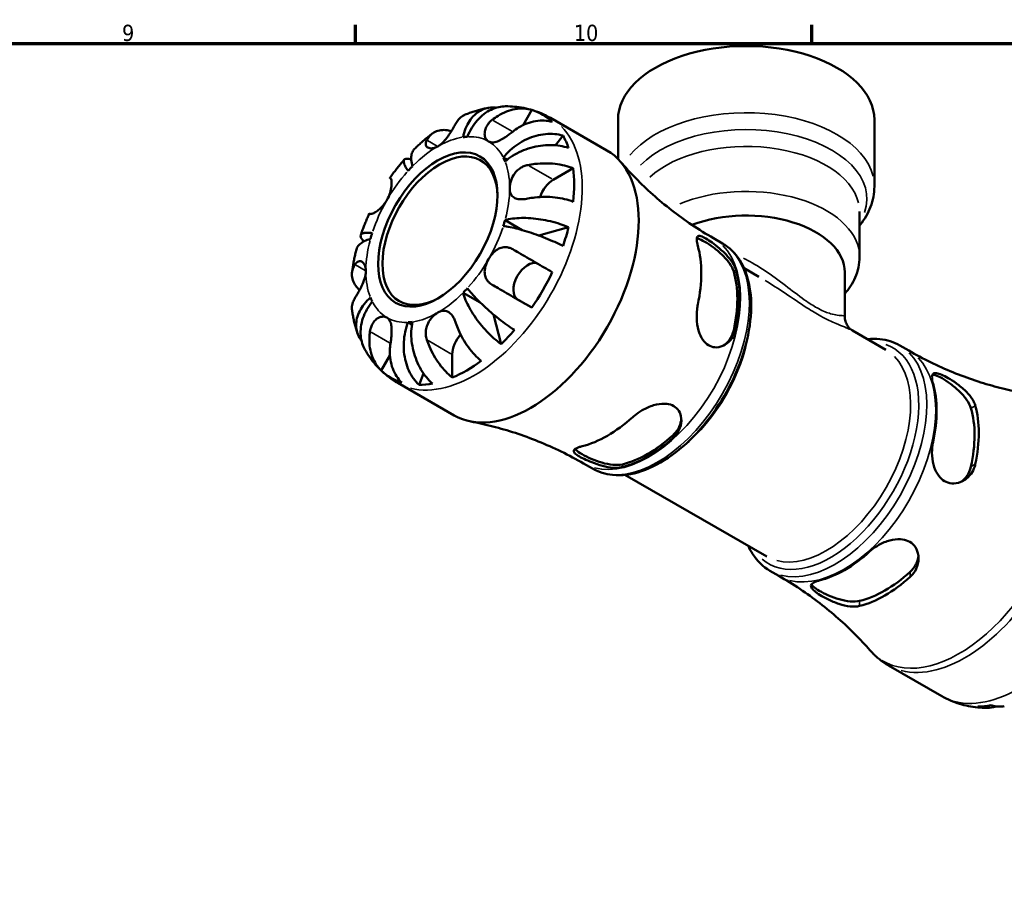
# Model space of a CAD drawing. Header units: millimetres. Extents: x 0 to 905, y 0 to 693.
# Tile 9 of 10: x 579 to 730, y 443 to 578. Entities that reach past the tile are written whole.
import ezdxf

# ---------------------------------------------------------------- set-up
doc = ezdxf.new("R2010")
doc.units = ezdxf.units.MM
for name, color, linetype, lineweight in [('Border (ISO)', 7, 'Continuous', 70), ('Visible (ISO)', 7, 'Continuous', 50), ('Visible Narrow (ISO)', 7, 'Continuous', 35)]:
    doc.layers.add(name, color=color, linetype=linetype, lineweight=lineweight)
doc.styles.add('Note Text (ISO)', font='tahoma.ttf')

# ---------------------------------------------------------------- blocks, each defined once
blk = doc.blocks.new('Borders Default Border')
at = {"layer": 'Border (ISO)'}
for p, q in [((630.75, 574), (630.75, 576.9)), ((700.83, 574), (700.83, 576.9))]:
    blk.add_line(p, q, dxfattribs=at)
at = {"layer": 'Border (ISO)', "flags": 128}
blk.add_lwpolyline([(20, 20), (20, 574), (821, 574), (821, 20), (20, 20)], dxfattribs=at)
at = {"layer": 'Border (ISO)', "color": 232, "true_color": 0xca0064, "char_height": 2.5, "attachment_point": 7, "style": 'Note Text (ISO)'}
for s, insert in [('9', (594.88, 574.35)), ('10', (664.29, 574.35))]:
    blk.add_mtext(s, dxfattribs=dict(at, insert=insert))

msp = doc.modelspace()

# ---------------------------------------------------------------- linework, layer by layer
at = {"layer": 'Visible (ISO)'}
for p, q in [((656.476, 561.467), (657.827, 563.806)), ((660.679, 562.587), (669.366, 557.585)), ((671.07, 562.294), (671.07, 556.266)), ((710.448, 562.294), (710.448, 552.043)), ((661.443, 558.371), (662.624, 559.856)), ((653.45, 556.49), (654.035, 556.153)), ((661.114, 553.084), (664.191, 554.856)), ((708.177, 548.177), (708.177, 541.253)), ((653.721, 546.874), (656.371, 545.347)), ((658.909, 544.512), (663.478, 545.776)), ((685.73, 544.093), (687.102, 543.303)), ((690.429, 539.489), (692.727, 538.166)), ((705.905, 538.855), (705.905, 532.094)), ((647.282, 535.722), (649.881, 534.226)), ((657.827, 533.425), (655.65, 534.688)), ((638.831, 531.168), (639.414, 530.832)), ((653.109, 527.816), (651.935, 532.385)), ((707.086, 529.897), (712.214, 526.944)), ((714.353, 527.61), (715.725, 526.82)), ((634.699, 523.749), (636.037, 526.067)), ((645.611, 522.673), (645.611, 526.231)), ((637.224, 521.858), (645.911, 516.855)), ((640.505, 521.545), (641.197, 523.3)), ((665.793, 509.473), (667.165, 508.683)), ((672.134, 507.72), (693.919, 495.175)), ((694.417, 492.99), (695.789, 492.2)), ((712.604, 478.449), (720.84, 473.707))]:
    msp.add_line(p, q, dxfattribs=at)
for centre, major_axis, ratio, start_param, end_param in [((690.759, 562.294), (19.689, 0), 0.5758617, 0, 3.1415927), ((647.838, 542.864), (11.648, 20.227), 0.5780931, 6.1458823, 6.4166209), ((643.383, 545.429), (7.797, 13.54), 0.5780931, 0.3587599, 0.4227708), ((647.838, 542.864), (11.648, 20.227), 0.5780931, 5.8208935, 5.9562115), ((643.715, 545.238), (6.238, 10.832), 0.5780931, 5.5144091, 10.1935542), ((657.638, 537.22), (11.727, 20.365), 0.5780931, 3.1415927, 6.2831853), ((643.383, 545.429), (7.797, 13.54), 0.5780931, 1.1441581, 1.208169), ((643.383, 545.429), (7.797, 13.54), 0.5780931, 5.8565471, 5.920558), ((647.838, 542.864), (-11.648, -20.227), 0.5780931, 2.2188914, 2.4896301), ((661.114, 550.509), (1.572, 2.73), 0.5780931, 0.7834645, 1.9208989), ((690.759, 538.855), (15.146, 0), 0.5758617, 0, 2.1524799), ((643.383, 545.429), (-7.797, -13.54), 0.5780931, 1.9295562, 1.9935672), ((643.383, 545.429), (7.797, 13.54), 0.5780931, 1.9295562, 1.9935672), ((647.838, 542.864), (-11.648, -20.227), 0.5780931, 1.8939027, 2.0292207), ((669.445, 530.421), (10.178, 17.675), 0.5780931, 5.2228148, 5.7688921), ((657.225, 537.416), (-1.572, -2.73), 0.5780931, 3.2057849, 6.2812516), ((647.838, 542.864), (-11.648, -20.227), 0.5780931, 1.4334933, 1.704232), ((675.633, 526.858), (-9.719, -16.877), 0.5780931, 2.0679518, 2.6405697), ((675.633, 526.858), (-9.968, -17.31), 0.5780931, 2.0753156, 2.633206), ((643.383, 545.429), (-7.797, -13.54), 0.5780931, 1.1441581, 1.208169), ((643.383, 545.429), (-7.797, -13.54), 0.5780931, 5.8565471, 5.920558), ((643.383, 545.429), (-7.797, -13.54), 0.5780931, 0.3587599, 0.4227708), ((647.838, 542.864), (-11.648, -20.227), 0.5780931, 1.1085045, 1.2438226), ((647.838, 527.514), (1.572, 2.73), 0.5780931, 1.224104, 2.3542608), ((647.838, 542.864), (-11.648, -20.227), 0.5780931, 0.6480951, 0.9188338), ((647.838, 542.864), (-11.648, -20.227), 0.5780931, 6.1458823, 6.4166209), ((647.838, 542.864), (-11.648, -20.227), 0.5780931, 0.3231064, 0.4584244), ((705.886, 509.436), (9.968, 17.31), 0.5780931, 5.2169082, 5.7747986), ((712.073, 505.873), (-9.719, -16.877), 0.5780931, 2.0679518, 2.6405697), ((712.073, 505.873), (-10.178, -17.675), 0.5780931, 2.0812221, 2.6272994), ((669.445, 530.421), (10.178, 17.675), 0.5780931, 3.6520185, 4.1980958), ((675.633, 526.858), (-9.719, -16.877), 0.5780931, 0.4971555, 1.0697734), ((675.633, 526.858), (-9.968, -17.31), 0.5780931, 0.5045193, 1.0624096), ((705.886, 509.436), (9.968, 17.31), 0.5780931, 3.6461119, 4.2040023), ((712.073, 505.873), (-9.719, -16.877), 0.5780931, 0.4971555, 1.0697734), ((712.073, 505.873), (-10.178, -17.675), 0.5780931, 0.5104258, 1.0565031), ((733.681, 493.43), (-11.648, -20.227), 0.5780931, 0.3231064, 0.4584244)]:
    msp.add_ellipse(centre, major_axis=major_axis, ratio=ratio, start_param=start_param, end_param=end_param, dxfattribs=at)
msp.add_ellipse((643.383, 545.429), major_axis=(6.472, 11.24), ratio=0.5780931, dxfattribs=at)
for points, knots in [([(647.282, 559.627), (647.369, 560.064), (647.498, 560.521), (647.829, 561.372), (648.033, 561.764), (648.456, 562.418), (648.715, 562.741), (649.288, 563.29), (649.603, 563.518), (650.211, 563.853), (650.561, 563.992), (651.288, 564.16), (651.665, 564.19), (652.122, 564.168), (652.232, 564.159), (652.345, 564.144)], [3.51339372, 3.51339372, 3.51339372, 3.51339372, 3.6601181, 3.6601181, 3.80684248, 3.80684248, 3.95299756, 3.95299756, 4.09915263, 4.09915263, 4.24496788, 4.24496788, 4.39078313, 4.39078313, 4.43512606, 4.43512606, 4.43512606, 4.43512606]), ([(653.804, 564.368), (653.474, 564.366), (653.122, 564.33), (652.356, 564.166), (651.944, 564.021), (651.211, 563.674), (650.822, 563.439), (650.088, 562.874), (649.743, 562.543), (649.155, 561.873), (648.859, 561.471), (648.337, 560.603), (648.111, 560.136), (647.936, 559.69)], [0.31532338, 0.31532338, 0.31532338, 0.31532338, 0.43706507, 0.43706507, 0.58288032, 0.58288032, 0.7290354, 0.7290354, 0.87519047, 0.87519047, 1.02191485, 1.02191485, 1.16863923, 1.16863923, 1.16863923, 1.16863923]), ([(660.679, 562.587), (660.254, 562.832), (659.815, 563.053), (658.918, 563.443), (658.461, 563.612), (657.535, 563.899), (657.068, 564.016), (656.131, 564.199), (655.662, 564.266), (654.728, 564.351), (654.264, 564.37), (653.804, 564.368)], [5.49972085, 5.49972085, 5.49972085, 5.49972085, 5.56468082, 5.56468082, 5.62964079, 5.62964079, 5.69460075, 5.69460075, 5.75956072, 5.75956072, 5.82452068, 5.82452068, 5.82452068, 5.82452068]), ([(647.597, 563.082), (647.475, 563.033), (647.359, 562.976), (647.008, 562.769), (646.765, 562.571), (646.406, 562.151), (646.272, 561.952), (646.16, 561.744)], [0.51797185, 0.51797185, 0.51797185, 0.51797185, 0.58223851, 0.58223851, 0.72934673, 0.72934673, 0.83526259, 0.83526259, 0.83526259, 0.83526259]), ([(651.105, 564.114), (650.86, 564.069), (650.617, 564.019), (650.136, 563.909), (649.898, 563.849), (649.426, 563.72), (649.192, 563.65), (648.729, 563.503), (648.499, 563.425), (648.045, 563.26), (647.82, 563.173), (647.597, 563.083)], [5.95483615, 5.95483615, 5.95483615, 5.95483615, 5.99130939, 5.99130939, 6.02778262, 6.02778262, 6.06425586, 6.06425586, 6.10072909, 6.10072909, 6.13720233, 6.13720233, 6.13720233, 6.13720233]), ([(651.746, 562.286), (652.024, 562.51), (652.326, 562.725), (653.068, 563.182), (653.518, 563.401), (654.351, 563.72), (654.811, 563.851), (655.73, 564.005), (656.188, 564.028), (656.996, 563.986), (657.42, 563.921), (657.827, 563.806)], [3.89239507, 3.89239507, 3.89239507, 3.89239507, 3.99831093, 3.99831093, 4.14541915, 4.14541915, 4.2913159, 4.2913159, 4.43721264, 4.43721264, 4.57824766, 4.57824766, 4.57824766, 4.57824766]), ([(646.16, 561.744), (646.156, 561.737), (646.152, 561.729), (646.09, 561.614), (646.027, 561.498), (645.897, 561.265), (645.833, 561.151), (645.681, 560.887), (645.592, 560.736), (645.335, 560.316), (645.158, 560.042), (644.741, 559.458), (644.501, 559.157), (643.968, 558.609), (643.678, 558.373), (643.383, 558.203)], [-0.51072287, -0.51072287, -0.51072287, -0.51072287, -0.50653573, -0.50653573, -0.4498196, -0.4498196, -0.40070764, -0.40070764, -0.34173664, -0.34173664, -0.24159774, -0.24159774, -0.12498377, -0.12498377, 0, 0, 0, 0]), ([(651.196, 558.961), (651.086, 559.024), (650.987, 559.108), (650.813, 559.319), (650.739, 559.448), (650.608, 559.803), (650.573, 560.045), (650.605, 560.547), (650.665, 560.8), (650.848, 561.227), (650.945, 561.399), (651.176, 561.728), (651.308, 561.882), (651.547, 562.117), (651.644, 562.204), (651.746, 562.286)], [0, 0, 0, 0, 0.06608139, 0.06608139, 0.13667451, 0.13667451, 0.23873403, 0.23873403, 0.33457773, 0.33457773, 0.40157847, 0.40157847, 0.46685307, 0.46685307, 0.50745344, 0.50745344, 0.50745344, 0.50745344]), ([(660.977, 561.978), (660.57, 562.093), (660.146, 562.158), (659.338, 562.2), (658.88, 562.176), (657.961, 562.023), (657.501, 561.892), (656.668, 561.573), (656.218, 561.354), (655.476, 560.897), (655.174, 560.682), (654.896, 560.458)], [0.14941001, 0.14941001, 0.14941001, 0.14941001, 0.29044502, 0.29044502, 0.43634177, 0.43634177, 0.58223851, 0.58223851, 0.72934673, 0.72934673, 0.83526259, 0.83526259, 0.83526259, 0.83526259]), ([(642.545, 560.179), (642.353, 560.035), (642.164, 559.888), (641.788, 559.589), (641.602, 559.437), (641.234, 559.127), (641.052, 558.97), (640.691, 558.651), (640.513, 558.488), (640.159, 558.159), (639.984, 557.992), (639.811, 557.823)], [0.15181689, 0.15181689, 0.15181689, 0.15181689, 0.18846211, 0.18846211, 0.22510733, 0.22510733, 0.26175256, 0.26175256, 0.29839778, 0.29839778, 0.335043, 0.335043, 0.335043, 0.335043]), ([(641.706, 559.179), (641.817, 559.387), (641.951, 559.586), (642.31, 560.005), (642.553, 560.204), (643.04, 560.49), (643.329, 560.604), (643.951, 560.729), (644.285, 560.74), (644.868, 560.685), (645.163, 560.627), (645.468, 560.534)], [3.89239507, 3.89239507, 3.89239507, 3.89239507, 3.99831093, 3.99831093, 4.14541915, 4.14541915, 4.2913159, 4.2913159, 4.43721264, 4.43721264, 4.5593329, 4.5593329, 4.5593329, 4.5593329]), ([(654.896, 560.458), (654.794, 560.376), (654.69, 560.294), (654.413, 560.08), (654.238, 559.951), (653.879, 559.697), (653.696, 559.575), (653.262, 559.306), (653.016, 559.17), (652.473, 558.926), (652.188, 558.84), (651.65, 558.792), (651.404, 558.84), (651.196, 558.961)], [-0.50766593, -0.50766593, -0.50766593, -0.50766593, -0.46718991, -0.46718991, -0.40200215, -0.40200215, -0.33506637, -0.33506637, -0.24300458, -0.24300458, -0.12488859, -0.12488859, 0, 0, 0, 0]), ([(653.45, 556.49), (653.748, 556.864), (654.108, 557.254), (654.892, 557.971), (655.316, 558.298), (656.13, 558.837), (656.593, 559.099), (657.549, 559.536), (658.04, 559.711), (658.946, 559.958), (659.444, 560.053), (660.426, 560.146), (660.91, 560.144), (661.76, 560.064), (662.204, 559.983), (662.624, 559.856)], [3.5133937, 3.5133937, 3.5133937, 3.5133937, 3.6601181, 3.6601181, 3.8068425, 3.8068425, 3.9529976, 3.9529976, 4.0991526, 4.0991526, 4.2449679, 4.2449679, 4.3907831, 4.3907831, 4.5326305, 4.5326305, 4.5326305, 4.5326305]), ([(643.383, 558.203), (643.206, 558.101), (643.029, 558.024), (642.67, 557.917), (642.489, 557.892), (642.083, 557.907), (641.881, 557.981), (641.648, 558.191), (641.585, 558.298), (641.536, 558.501), (641.531, 558.586), (641.548, 558.76), (641.567, 558.847), (641.626, 559.016), (641.662, 559.097), (641.706, 559.179)], [0, 0, 0, 0, 0.07514839, 0.07514839, 0.15775683, 0.15775683, 0.27887104, 0.27887104, 0.36056434, 0.36056434, 0.41315921, 0.41315921, 0.46174689, 0.46174689, 0.50485698, 0.50485698, 0.50485698, 0.50485698]), ([(663.478, 557.964), (663.05, 558.108), (662.595, 558.216), (661.717, 558.356), (661.214, 558.4), (660.187, 558.406), (659.664, 558.367), (658.707, 558.235), (658.184, 558.128), (657.162, 557.839), (656.663, 557.656), (655.781, 557.268), (655.318, 557.026), (654.455, 556.484), (654.056, 556.183), (653.721, 555.89)], [0.1494024, 0.1494024, 0.1494024, 0.1494024, 0.2912498, 0.2912498, 0.4370651, 0.4370651, 0.5828803, 0.5828803, 0.7290354, 0.7290354, 0.8751905, 0.8751905, 1.0219149, 1.0219149, 1.1686392, 1.1686392, 1.1686392, 1.1686392]), ([(639.812, 557.823), (639.751, 557.764), (639.696, 557.699), (639.515, 557.443), (639.424, 557.217), (639.32, 556.747), (639.298, 556.459), (639.337, 555.822), (639.397, 555.473), (639.484, 555.136)], [0.67272821, 0.67272821, 0.67272821, 0.67272821, 0.7290354, 0.7290354, 0.87519047, 0.87519047, 1.02191485, 1.02191485, 1.16863923, 1.16863923, 1.16863923, 1.16863923]), ([(638.242, 556.168), (638.084, 555.99), (637.928, 555.809), (637.62, 555.444), (637.468, 555.259), (637.168, 554.887), (637.019, 554.699), (636.727, 554.319), (636.582, 554.127), (636.297, 553.741), (636.156, 553.546), (636.018, 553.35)], [0.44977219, 0.44977219, 0.44977219, 0.44977219, 0.48560592, 0.48560592, 0.52143965, 0.52143965, 0.55727339, 0.55727339, 0.59310712, 0.59310712, 0.62894085, 0.62894085, 0.62894085, 0.62894085]), ([(638.831, 554.447), (638.655, 554.69), (638.497, 554.936), (638.268, 555.373), (638.197, 555.563), (638.137, 555.86), (638.142, 555.995), (638.242, 556.195), (638.336, 556.26), (638.575, 556.323), (638.742, 556.326), (639.06, 556.276), (639.184, 556.247), (639.314, 556.21)], [3.51339372, 3.51339372, 3.51339372, 3.51339372, 3.6601181, 3.6601181, 3.80684248, 3.80684248, 3.95299756, 3.95299756, 4.09915263, 4.09915263, 4.24496788, 4.24496788, 4.32459576, 4.32459576, 4.32459576, 4.32459576]), ([(654.432, 551.791), (654.432, 551.971), (654.448, 552.159), (654.515, 552.56), (654.568, 552.772), (654.769, 553.354), (654.954, 553.718), (655.376, 554.282), (655.579, 554.493), (655.972, 554.808), (656.148, 554.923), (656.52, 555.119), (656.714, 555.198), (657.011, 555.287), (657.11, 555.312), (657.209, 555.333)], [-2.17667965, -2.17667965, -2.17667965, -2.17667965, -2.11086653, -2.11086653, -2.04055216, -2.04055216, -1.91738302, -1.91738302, -1.82942275, -1.82942275, -1.76558177, -1.76558177, -1.70117883, -1.70117883, -1.66961913, -1.66961913, -1.66961913, -1.66961913]), ([(657.209, 555.333), (657.556, 555.404), (657.928, 555.464), (658.829, 555.569), (659.365, 555.598), (660.341, 555.6), (660.873, 555.573), (661.913, 555.456), (662.423, 555.365), (663.307, 555.155), (663.763, 555.019), (664.191, 554.856)], [3.89239507, 3.89239507, 3.89239507, 3.89239507, 3.99831093, 3.99831093, 4.14541915, 4.14541915, 4.2913159, 4.2913159, 4.43721264, 4.43721264, 4.57824766, 4.57824766, 4.57824766, 4.57824766]), ([(671.47, 555.832), (672.195, 554.991), (672.97, 554.146), (674.618, 552.467), (675.491, 551.633), (677.328, 549.996), (678.292, 549.192), (680.299, 547.634), (681.342, 546.879), (683.493, 545.434), (684.6, 544.744), (685.73, 544.093)], [5.29975515, 5.29975515, 5.29975515, 5.29975515, 5.33974829, 5.33974829, 5.37974143, 5.37974143, 5.41973457, 5.41973457, 5.45972771, 5.45972771, 5.49972085, 5.49972085, 5.49972085, 5.49972085]), ([(636.121, 553.288), (636.141, 553.276), (636.16, 553.257), (636.206, 553.186), (636.231, 553.121), (636.271, 552.949), (636.285, 552.841), (636.302, 552.536), (636.296, 552.324), (636.237, 551.779), (636.17, 551.436), (635.942, 550.705), (635.779, 550.323), (635.571, 549.963)], [-0.50766593, -0.50766593, -0.50766593, -0.50766593, -0.46718991, -0.46718991, -0.40200215, -0.40200215, -0.33506637, -0.33506637, -0.24300458, -0.24300458, -0.12488859, -0.12488859, 0, 0, 0, 0]), ([(636.018, 553.35), (636.018, 553.35), (636.019, 553.349), (636.031, 553.341), (636.066, 553.32), (636.121, 553.288)], [0.70676443, 0.70676443, 0.70676443, 0.70676443, 0.72934673, 0.72934673, 0.83526259, 0.83526259, 0.83526259, 0.83526259]), ([(657.209, 550.182), (657.073, 550.154), (656.937, 550.131), (656.611, 550.087), (656.423, 550.073), (656.056, 550.071), (655.878, 550.085), (655.479, 550.156), (655.275, 550.229), (654.882, 550.472), (654.718, 550.66), (654.489, 551.149), (654.432, 551.451), (654.432, 551.791)], [-0.50816407, -0.50816407, -0.50816407, -0.50816407, -0.46460526, -0.46460526, -0.40154747, -0.40154747, -0.3356183, -0.3356183, -0.24286964, -0.24286964, -0.12490659, -0.12490659, 0, 0, 0, 0]), ([(708.177, 546.038), (708.208, 546.077), (708.24, 546.116), (708.943, 546.999), (709.49, 547.927), (710.245, 549.916), (710.448, 550.978), (710.448, 552.043)], [6.62847509, 6.62847509, 6.62847509, 6.62847509, 6.63843467, 6.63843467, 6.85350907, 6.85350907, 7.06858347, 7.06858347, 7.06858347, 7.06858347]), ([(635.571, 549.963), (635.461, 549.772), (635.339, 549.589), (635.07, 549.23), (634.922, 549.057), (634.549, 548.67), (634.322, 548.475), (633.905, 548.165), (633.716, 548.05), (633.438, 547.909), (633.337, 547.868), (633.169, 547.818), (633.101, 547.808), (633.017, 547.813), (632.991, 547.82), (632.971, 547.832)], [0, 0, 0, 0, 0.06608139, 0.06608139, 0.13667451, 0.13667451, 0.23873403, 0.23873403, 0.33457773, 0.33457773, 0.40157847, 0.40157847, 0.46685307, 0.46685307, 0.50745344, 0.50745344, 0.50745344, 0.50745344]), ([(664.191, 549.706), (663.763, 549.868), (663.307, 550.004), (662.423, 550.214), (661.913, 550.305), (660.873, 550.423), (660.341, 550.449), (659.365, 550.448), (658.829, 550.419), (657.928, 550.314), (657.556, 550.253), (657.209, 550.182)], [0.14941001, 0.14941001, 0.14941001, 0.14941001, 0.29044502, 0.29044502, 0.43634177, 0.43634177, 0.58223851, 0.58223851, 0.72934673, 0.72934673, 0.83526259, 0.83526259, 0.83526259, 0.83526259]), ([(632.868, 547.894), (632.767, 547.676), (632.669, 547.456), (632.476, 547.016), (632.383, 546.795), (632.2, 546.352), (632.112, 546.129), (631.939, 545.683), (631.855, 545.459), (631.693, 545.01), (631.614, 544.784), (631.538, 544.558)], [0.94186985, 0.94186985, 0.94186985, 0.94186985, 0.97770401, 0.97770401, 1.01353817, 1.01353817, 1.04937233, 1.04937233, 1.08520649, 1.08520649, 1.12104066, 1.12104066, 1.12104066, 1.12104066]), ([(632.971, 547.832), (632.916, 547.864), (632.881, 547.885), (632.857, 547.901), (632.893, 547.881), (632.975, 547.834), (632.989, 547.827), (633.004, 547.818)], [3.89239507, 3.89239507, 3.89239507, 3.89239507, 3.99831093, 3.99831093, 4.14541915, 4.14541915, 4.1707293, 4.1707293, 4.1707293, 4.1707293]), ([(653.721, 546.874), (654.056, 546.966), (654.455, 547.048), (655.318, 547.162), (655.781, 547.194), (656.663, 547.213), (657.162, 547.202), (658.184, 547.13), (658.707, 547.068), (659.664, 546.919), (660.187, 546.817), (661.214, 546.57), (661.717, 546.425), (662.595, 546.134), (663.05, 545.962), (663.478, 545.776)], [3.5133937, 3.5133937, 3.5133937, 3.5133937, 3.6601181, 3.6601181, 3.8068425, 3.8068425, 3.9529976, 3.9529976, 4.0991526, 4.0991526, 4.2449679, 4.2449679, 4.3907831, 4.3907831, 4.5326305, 4.5326305, 4.5326305, 4.5326305]), ([(632.052, 543.608), (631.951, 543.704), (631.861, 543.8), (631.655, 544.051), (631.574, 544.195), (631.507, 544.431), (631.515, 544.544), (631.637, 544.727), (631.751, 544.798), (632.037, 544.892), (632.236, 544.924), (632.727, 544.941), (633.018, 544.927), (633.316, 544.895)], [0.35494748, 0.35494748, 0.35494748, 0.35494748, 0.43706507, 0.43706507, 0.58288032, 0.58288032, 0.7290354, 0.7290354, 0.87519047, 0.87519047, 1.02191485, 1.02191485, 1.16863923, 1.16863923, 1.16863923, 1.16863923]), ([(662.624, 542.901), (662.204, 543.113), (661.76, 543.324), (660.91, 543.708), (660.426, 543.916), (659.444, 544.313), (658.946, 544.501), (658.04, 544.825), (657.549, 544.991), (656.593, 545.287), (656.13, 545.418), (655.316, 545.628), (654.892, 545.726), (654.108, 545.877), (653.748, 545.931), (653.45, 545.963)], [0.1494024, 0.1494024, 0.1494024, 0.1494024, 0.2912498, 0.2912498, 0.4370651, 0.4370651, 0.5828803, 0.5828803, 0.7290354, 0.7290354, 0.8751905, 0.8751905, 1.0219149, 1.0219149, 1.1686392, 1.1686392, 1.1686392, 1.1686392]), ([(633.046, 543.984), (632.711, 543.892), (632.379, 543.771), (631.809, 543.488), (631.572, 543.326), (631.218, 543.003), (631.069, 542.813), (630.939, 542.531), (630.911, 542.452), (630.89, 542.372)], [3.51339372, 3.51339372, 3.51339372, 3.51339372, 3.6601181, 3.6601181, 3.80684248, 3.80684248, 3.95299756, 3.95299756, 4.0086354, 4.0086354, 4.0086354, 4.0086354]), ([(687.102, 543.303), (688.171, 542.687), (689.079, 541.797), (690.511, 539.549), (691.015, 538.171), (691.576, 535.03), (691.608, 533.248), (691.179, 529.5), (690.715, 527.532), (689.348, 523.62), (688.446, 521.677), (686.296, 518), (685.049, 516.268), (682.328, 513.183), (680.854, 511.83), (677.81, 509.642), (676.241, 508.808), (673.162, 507.775), (671.649, 507.569), (669.132, 507.825), (668.09, 508.151), (667.165, 508.683)], [0.7834645, 0.7834645, 0.7834645, 0.7834645, 1.0766792, 1.0766792, 1.38569, 1.38569, 1.7114231, 1.7114231, 2.0392861, 2.0392861, 2.3658433, 2.3658433, 2.6918399, 2.6918399, 3.018477, 3.018477, 3.3463972, 3.3463972, 3.6715164, 3.6715164, 3.9250571, 3.9250571, 3.9250571, 3.9250571]), ([(683.333, 542.915), (683.307, 543.01), (683.283, 543.101), (683.191, 543.488), (683.156, 543.738), (683.161, 544.193), (683.229, 544.356), (683.506, 544.482), (683.71, 544.454), (684.219, 544.243), (684.491, 544.095), (685.102, 543.711), (685.426, 543.488), (686.154, 542.943), (686.55, 542.622), (687.369, 541.886), (687.781, 541.468), (688.506, 540.592), (688.81, 540.134), (689.097, 539.515), (689.163, 539.342), (689.211, 539.174)], [-1.5393909, -1.5393909, -1.5393909, -1.5393909, -1.4971133, -1.4971133, -1.3525358, -1.3525358, -1.1601602, -1.1601602, -0.9759188, -0.9759188, -0.8296978, -0.8296978, -0.6934635, -0.6934635, -0.5395769, -0.5395769, -0.3621989, -0.3621989, -0.1741783, -0.1741783, -0.0990536, -0.0990536, -0.0990536, -0.0990536]), ([(683.169, 544.082), (683.23, 544.071), (683.295, 544.055), (683.653, 543.946), (684.017, 543.773), (684.408, 543.548), (684.799, 543.322), (685.258, 543.021), (686.18, 542.334), (686.641, 541.947), (687.455, 541.166), (687.86, 540.714), (688.495, 539.81), (688.724, 539.359), (688.843, 538.962)], [-0.20626765, -0.20626765, -0.20626765, -0.20626765, -0.16595923, -0.16595923, 0, 0, 0, 0.16595923, 0.16595923, 0.33191845, 0.33191845, 0.50984253, 0.50984253, 0.68776661, 0.68776661, 0.68776661, 0.68776661]), ([(630.89, 542.372), (630.83, 542.137), (630.772, 541.903), (630.664, 541.432), (630.612, 541.196), (630.516, 540.724), (630.471, 540.488), (630.386, 540.014), (630.347, 539.777), (630.276, 539.303), (630.243, 539.065), (630.214, 538.827)], [1.23573065, 1.23573065, 1.23573065, 1.23573065, 1.27236797, 1.27236797, 1.30900528, 1.30900528, 1.34564259, 1.34564259, 1.38227991, 1.38227991, 1.41891722, 1.41891722, 1.41891722, 1.41891722]), ([(651.196, 540.895), (651.306, 541.086), (651.427, 541.269), (651.698, 541.627), (651.848, 541.799), (652.239, 542.176), (652.486, 542.359), (652.996, 542.615), (653.251, 542.692), (653.695, 542.737), (653.878, 542.731), (654.238, 542.671), (654.412, 542.62), (654.689, 542.504), (654.794, 542.451), (654.896, 542.392)], [0, 0, 0, 0, 0.06608139, 0.06608139, 0.13667451, 0.13667451, 0.23873403, 0.23873403, 0.33457773, 0.33457773, 0.40157847, 0.40157847, 0.46685307, 0.46685307, 0.50745344, 0.50745344, 0.50745344, 0.50745344]), ([(654.896, 542.392), (655.174, 542.231), (655.476, 542.057), (656.218, 541.627), (656.668, 541.368), (657.501, 540.886), (657.961, 540.62), (658.88, 540.09), (659.338, 539.826), (660.146, 539.36), (660.57, 539.115), (660.977, 538.881)], [3.89239507, 3.89239507, 3.89239507, 3.89239507, 3.99831093, 3.99831093, 4.14541915, 4.14541915, 4.2913159, 4.2913159, 4.43721264, 4.43721264, 4.57824766, 4.57824766, 4.57824766, 4.57824766]), ([(631.373, 536.122), (631.14, 536.339), (630.942, 536.565), (630.601, 537.04), (630.443, 537.333), (630.239, 537.933), (630.193, 538.239), (630.196, 538.801), (630.246, 539.109), (630.429, 539.628), (630.533, 539.842), (630.657, 540.042)], [0.16844772, 0.16844772, 0.16844772, 0.16844772, 0.29044502, 0.29044502, 0.43634177, 0.43634177, 0.58223851, 0.58223851, 0.72934673, 0.72934673, 0.83526259, 0.83526259, 0.83526259, 0.83526259]), ([(630.657, 540.042), (630.706, 540.121), (630.758, 540.192), (630.892, 540.346), (630.976, 540.42), (631.159, 540.528), (631.256, 540.561), (631.492, 540.583), (631.63, 540.548), (631.922, 540.364), (632.065, 540.188), (632.275, 539.711), (632.335, 539.407), (632.335, 539.067)], [-0.50816407, -0.50816407, -0.50816407, -0.50816407, -0.46460526, -0.46460526, -0.40154747, -0.40154747, -0.3356183, -0.3356183, -0.24286964, -0.24286964, -0.12490659, -0.12490659, 0, 0, 0, 0]), ([(651.746, 536.936), (651.644, 536.995), (651.547, 537.06), (651.308, 537.242), (651.176, 537.368), (650.945, 537.65), (650.848, 537.805), (650.67, 538.204), (650.61, 538.453), (650.568, 539.057), (650.613, 539.412), (650.822, 540.155), (650.987, 540.535), (651.196, 540.895)], [-0.50766593, -0.50766593, -0.50766593, -0.50766593, -0.46718991, -0.46718991, -0.40200215, -0.40200215, -0.33506637, -0.33506637, -0.24300458, -0.24300458, -0.12488859, -0.12488859, 0, 0, 0, 0]), ([(708.177, 541.253), (708.177, 540.151), (707.936, 539.054), (707.108, 537.139), (706.561, 536.302), (705.905, 535.549)], [5.49778714, 5.49778714, 5.49778714, 5.49778714, 5.74184708, 5.74184708, 5.96266703, 5.96266703, 5.96266703, 5.96266703]), ([(632.335, 539.067), (632.335, 538.887), (632.318, 538.699), (632.253, 538.297), (632.201, 538.084), (632.02, 537.49), (631.863, 537.11), (631.562, 536.478), (631.43, 536.225), (631.204, 535.814), (631.111, 535.651), (630.932, 535.344), (630.847, 535.202), (630.73, 535.009), (630.693, 534.949), (630.657, 534.892)], [-2.17667965, -2.17667965, -2.17667965, -2.17667965, -2.11086653, -2.11086653, -2.04055216, -2.04055216, -1.91738302, -1.91738302, -1.82942275, -1.82942275, -1.76558177, -1.76558177, -1.70117883, -1.70117883, -1.66961913, -1.66961913, -1.66961913, -1.66961913]), ([(653.109, 527.816), (652.733, 528.093), (652.357, 528.401), (651.665, 529.015), (651.288, 529.378), (650.561, 530.143), (650.211, 530.545), (649.603, 531.3), (649.288, 531.722), (648.715, 532.572), (648.456, 532.999), (648.033, 533.773), (647.829, 534.191), (647.498, 534.997), (647.369, 535.385), (647.282, 535.722)], [0.1494024, 0.1494024, 0.1494024, 0.1494024, 0.2912498, 0.2912498, 0.4370651, 0.4370651, 0.5828803, 0.5828803, 0.7290354, 0.7290354, 0.8751905, 0.8751905, 1.0219149, 1.0219149, 1.1686392, 1.1686392, 1.1686392, 1.1686392]), ([(647.936, 536.411), (648.111, 536.168), (648.337, 535.882), (648.859, 535.277), (649.155, 534.957), (649.743, 534.356), (650.088, 534.02), (650.822, 533.34), (651.211, 532.996), (651.944, 532.374), (652.356, 532.037), (653.191, 531.385), (653.613, 531.069), (654.371, 530.526), (654.776, 530.247), (655.17, 529.99)], [3.5133937, 3.5133937, 3.5133937, 3.5133937, 3.6601181, 3.6601181, 3.8068425, 3.8068425, 3.9529976, 3.9529976, 4.0991526, 4.0991526, 4.2449679, 4.2449679, 4.3907831, 4.3907831, 4.5326305, 4.5326305, 4.5326305, 4.5326305]), ([(657.827, 533.425), (657.42, 533.659), (656.996, 533.904), (656.188, 534.37), (655.73, 534.634), (654.811, 535.164), (654.351, 535.43), (653.518, 535.912), (653.068, 536.172), (652.326, 536.601), (652.024, 536.776), (651.746, 536.936)], [0.14941001, 0.14941001, 0.14941001, 0.14941001, 0.29044502, 0.29044502, 0.43634177, 0.43634177, 0.58223851, 0.58223851, 0.72934673, 0.72934673, 0.83526259, 0.83526259, 0.83526259, 0.83526259]), ([(630.657, 534.892), (630.533, 534.692), (630.429, 534.478), (630.246, 533.959), (630.196, 533.651), (630.194, 533.248), (630.202, 533.124), (630.219, 532.997)], [3.89239507, 3.89239507, 3.89239507, 3.89239507, 3.99831093, 3.99831093, 4.14541915, 4.14541915, 4.20781981, 4.20781981, 4.20781981, 4.20781981]), ([(631.662, 528.358), (631.598, 528.442), (631.538, 528.527), (631.294, 528.905), (631.13, 529.246), (630.911, 529.958), (630.856, 530.329), (630.841, 531.021), (630.88, 531.407), (631.069, 532.176), (631.218, 532.56), (631.572, 533.253), (631.809, 533.624), (632.379, 534.335), (632.711, 534.675), (633.046, 534.968)], [0.24957429, 0.24957429, 0.24957429, 0.24957429, 0.29124982, 0.29124982, 0.43706507, 0.43706507, 0.58288032, 0.58288032, 0.7290354, 0.7290354, 0.87519047, 0.87519047, 1.02191485, 1.02191485, 1.16863923, 1.16863923, 1.16863923, 1.16863923]), ([(633.316, 534.368), (633.018, 533.994), (632.727, 533.565), (632.236, 532.679), (632.037, 532.222), (631.751, 531.379), (631.637, 530.916), (631.515, 529.999), (631.507, 529.546), (631.574, 528.738), (631.655, 528.31), (631.893, 527.576), (632.034, 527.262), (632.192, 526.982)], [3.51339372, 3.51339372, 3.51339372, 3.51339372, 3.6601181, 3.6601181, 3.80684248, 3.80684248, 3.95299756, 3.95299756, 4.09915263, 4.09915263, 4.24496788, 4.24496788, 4.36338827, 4.36338827, 4.36338827, 4.36338827]), ([(630.219, 532.997), (630.252, 532.759), (630.289, 532.521), (630.372, 532.045), (630.419, 531.808), (630.522, 531.333), (630.578, 531.096), (630.701, 530.622), (630.767, 530.386), (630.912, 529.915), (630.989, 529.68), (631.072, 529.446)], [1.71686566, 1.71686566, 1.71686566, 1.71686566, 1.75333143, 1.75333143, 1.78979721, 1.78979721, 1.82626299, 1.82626299, 1.86272876, 1.86272876, 1.89919454, 1.89919454, 1.89919454, 1.89919454]), ([(641.706, 528.48), (641.662, 528.612), (641.626, 528.748), (641.559, 529.086), (641.538, 529.29), (641.534, 529.713), (641.554, 529.93), (641.652, 530.447), (641.751, 530.74), (642.056, 531.369), (642.278, 531.687), (642.796, 532.251), (643.089, 532.485), (643.383, 532.655)], [-0.50816407, -0.50816407, -0.50816407, -0.50816407, -0.46460526, -0.46460526, -0.40154747, -0.40154747, -0.3356183, -0.3356183, -0.24286964, -0.24286964, -0.12490659, -0.12490659, 0, 0, 0, 0]), ([(643.383, 532.655), (643.538, 532.744), (643.693, 532.814), (644.008, 532.918), (644.166, 532.948), (644.59, 532.96), (644.841, 532.89), (645.238, 532.632), (645.391, 532.485), (645.634, 532.171), (645.729, 532.022), (645.905, 531.694), (645.986, 531.516), (646.095, 531.236), (646.129, 531.142), (646.16, 531.045)], [-2.17667965, -2.17667965, -2.17667965, -2.17667965, -2.11086653, -2.11086653, -2.04055216, -2.04055216, -1.91738302, -1.91738302, -1.82942275, -1.82942275, -1.76558177, -1.76558177, -1.70117883, -1.70117883, -1.66961913, -1.66961913, -1.66961913, -1.66961913]), ([(689.211, 530.181), (689.189, 530.078), (689.163, 529.976), (689.01, 529.457), (688.824, 529.071), (688.292, 528.305), (687.918, 527.954), (687.102, 527.477), (686.669, 527.341), (685.873, 527.31), (685.52, 527.378), (684.864, 527.682), (684.572, 527.91), (684.016, 528.556), (683.777, 528.991), (683.383, 530.052), (683.253, 530.693), (683.139, 531.961), (683.147, 532.585), (683.243, 533.435), (683.283, 533.684), (683.333, 533.922)], [-1.5289596, -1.5289596, -1.5289596, -1.5289596, -1.4945371, -1.4945371, -1.3499022, -1.3499022, -1.1677348, -1.1677348, -0.9960923, -0.9960923, -0.8552054, -0.8552054, -0.7168838, -0.7168838, -0.55127, -0.55127, -0.354237, -0.354237, -0.1689262, -0.1689262, -0.0888533, -0.0888533, -0.0888533, -0.0888533]), ([(632.971, 529.767), (632.991, 529.896), (633.017, 530.023), (633.101, 530.347), (633.169, 530.538), (633.337, 530.902), (633.438, 531.072), (633.71, 531.434), (633.89, 531.607), (634.331, 531.91), (634.595, 532.008), (635.114, 532.067), (635.362, 532.018), (635.571, 531.897)], [-0.50766593, -0.50766593, -0.50766593, -0.50766593, -0.46718991, -0.46718991, -0.40200215, -0.40200215, -0.33506637, -0.33506637, -0.24300458, -0.24300458, -0.12488859, -0.12488859, 0, 0, 0, 0]), ([(635.571, 531.897), (635.681, 531.833), (635.779, 531.75), (635.955, 531.538), (636.031, 531.408), (636.18, 531.042), (636.236, 530.788), (636.296, 530.234), (636.302, 529.942), (636.285, 529.42), (636.271, 529.2), (636.231, 528.762), (636.206, 528.546), (636.16, 528.199), (636.141, 528.068), (636.121, 527.939)], [0, 0, 0, 0, 0.06608139, 0.06608139, 0.13667451, 0.13667451, 0.23873403, 0.23873403, 0.33457773, 0.33457773, 0.40157847, 0.40157847, 0.46685307, 0.46685307, 0.50745344, 0.50745344, 0.50745344, 0.50745344]), ([(640.505, 521.545), (640.185, 521.845), (639.892, 522.188), (639.398, 522.883), (639.153, 523.301), (638.742, 524.197), (638.575, 524.675), (638.336, 525.582), (638.242, 526.096), (638.142, 527.141), (638.137, 527.673), (638.197, 528.647), (638.268, 529.178), (638.497, 530.216), (638.655, 530.722), (638.831, 531.168)], [0.1494024, 0.1494024, 0.1494024, 0.1494024, 0.2912498, 0.2912498, 0.4370651, 0.4370651, 0.5828803, 0.5828803, 0.7290354, 0.7290354, 0.8751905, 0.8751905, 1.0219149, 1.0219149, 1.1686392, 1.1686392, 1.1686392, 1.1686392]), ([(639.484, 531.231), (639.397, 530.794), (639.337, 530.298), (639.298, 529.278), (639.32, 528.756), (639.424, 527.798), (639.515, 527.274), (639.776, 526.244), (639.945, 525.738), (640.309, 524.843), (640.538, 524.371), (641.056, 523.486), (641.346, 523.072), (641.907, 522.383), (642.228, 522.043), (642.567, 521.745)], [3.5133937, 3.5133937, 3.5133937, 3.5133937, 3.6601181, 3.6601181, 3.8068425, 3.8068425, 3.9529976, 3.9529976, 4.0991526, 4.0991526, 4.2449679, 4.2449679, 4.3907831, 4.3907831, 4.5326305, 4.5326305, 4.5326305, 4.5326305]), ([(646.16, 531.045), (646.272, 530.709), (646.406, 530.357), (646.765, 529.523), (647.008, 529.045), (647.495, 528.198), (647.783, 527.751), (648.406, 526.909), (648.739, 526.514), (649.364, 525.854), (649.71, 525.528), (650.065, 525.239)], [3.89239507, 3.89239507, 3.89239507, 3.89239507, 3.99831093, 3.99831093, 4.14541915, 4.14541915, 4.2913159, 4.2913159, 4.43721264, 4.43721264, 4.57824766, 4.57824766, 4.57824766, 4.57824766]), ([(705.905, 532.094), (705.905, 531.848), (705.942, 531.582), (706.088, 531.086), (706.195, 530.859), (706.425, 530.491), (706.546, 530.348), (706.758, 530.132), (706.851, 530.057), (706.996, 529.95), (707.05, 529.918), (707.086, 529.897)], [3.67807794, 3.67807794, 3.67807794, 3.67807794, 3.74239894, 3.74239894, 3.80671994, 3.80671994, 3.87104094, 3.87104094, 3.93536194, 3.93536194, 3.99968293, 3.99968293, 3.99968293, 3.99968293]), ([(634.699, 523.749), (634.396, 524.043), (634.127, 524.377), (633.686, 525.055), (633.477, 525.462), (633.151, 526.333), (633.033, 526.796), (632.893, 527.676), (632.857, 528.175), (632.881, 529.045), (632.916, 529.414), (632.971, 529.767)], [0.14941001, 0.14941001, 0.14941001, 0.14941001, 0.29044502, 0.29044502, 0.43634177, 0.43634177, 0.58223851, 0.58223851, 0.72934673, 0.72934673, 0.83526259, 0.83526259, 0.83526259, 0.83526259]), ([(688.843, 529.969), (688.724, 529.435), (688.495, 528.91), (687.922, 528.116), (687.61, 527.817), (687.278, 527.592)], [0.66608457, 0.66608457, 0.66608457, 0.66608457, 0.84400865, 0.84400865, 0.98726023, 0.98726023, 0.98726023, 0.98726023]), ([(636.121, 527.939), (636.066, 527.586), (636.031, 527.217), (636.007, 526.346), (636.043, 525.848), (636.183, 524.968), (636.301, 524.505), (636.627, 523.634), (636.836, 523.227), (637.277, 522.549), (637.546, 522.215), (637.849, 521.921)], [3.89239507, 3.89239507, 3.89239507, 3.89239507, 3.99831093, 3.99831093, 4.14541915, 4.14541915, 4.2913159, 4.2913159, 4.43721264, 4.43721264, 4.57824766, 4.57824766, 4.57824766, 4.57824766]), ([(645.611, 522.673), (645.256, 522.962), (644.909, 523.289), (644.285, 523.949), (643.951, 524.344), (643.329, 525.186), (643.04, 525.633), (642.553, 526.479), (642.31, 526.958), (641.951, 527.791), (641.817, 528.143), (641.706, 528.48)], [0.14941001, 0.14941001, 0.14941001, 0.14941001, 0.29044502, 0.29044502, 0.43634177, 0.43634177, 0.58223851, 0.58223851, 0.72934673, 0.72934673, 0.83526259, 0.83526259, 0.83526259, 0.83526259]), ([(709.385, 528.573), (710.032, 528.64), (710.667, 528.643), (712.387, 528.469), (713.428, 528.143), (714.353, 527.61)], [6.67144465, 6.67144465, 6.67144465, 6.67144465, 6.81310909, 6.81310909, 7.06664976, 7.06664976, 7.06664976, 7.06664976]), ([(632.192, 526.982), (632.421, 526.577), (632.672, 526.179), (633.217, 525.404), (633.511, 525.026), (634.144, 524.297), (634.483, 523.947), (635.202, 523.281), (635.582, 522.965), (636.378, 522.378), (636.794, 522.105), (637.224, 521.858)], [2.02941528, 2.02941528, 2.02941528, 2.02941528, 2.09515786, 2.09515786, 2.16090045, 2.16090045, 2.22664303, 2.22664303, 2.29238561, 2.29238561, 2.3581282, 2.3581282, 2.3581282, 2.3581282]), ([(732.616, 520.46), (731.546, 520.669), (730.449, 520.919), (728.221, 521.505), (727.088, 521.841), (724.807, 522.602), (723.658, 523.027), (721.363, 523.966), (720.217, 524.479), (717.949, 525.589), (716.826, 526.186), (715.725, 526.82)], [0.58860507, 0.58860507, 0.58860507, 0.58860507, 0.62757695, 0.62757695, 0.66654883, 0.66654883, 0.7055207, 0.7055207, 0.74449258, 0.74449258, 0.78346445, 0.78346445, 0.78346445, 0.78346445]), ([(719.465, 521.752), (719.442, 521.831), (719.421, 521.908), (719.33, 522.281), (719.297, 522.536), (719.313, 523.006), (719.389, 523.187), (719.687, 523.371), (719.899, 523.382), (720.425, 523.261), (720.708, 523.155), (721.356, 522.852), (721.707, 522.662), (722.517, 522.172), (722.97, 521.865), (723.923, 521.132), (724.409, 520.697), (725.205, 519.819), (725.521, 519.378), (725.833, 518.748), (725.908, 518.555), (725.961, 518.367)], [-1.5256648, -1.5256648, -1.5256648, -1.5256648, -1.4902672, -1.4902672, -1.3485323, -1.3485323, -1.1662608, -1.1662608, -0.9943308, -0.9943308, -0.8537089, -0.8537089, -0.7161186, -0.7161186, -0.5516028, -0.5516028, -0.3549067, -0.3549067, -0.169128, -0.169128, -0.0855511, -0.0855511, -0.0855511, -0.0855511]), ([(719.39, 523.117), (719.505, 523.12), (719.644, 523.098), (720.093, 522.961), (720.458, 522.788), (721.24, 522.337), (721.699, 522.037), (722.62, 521.35), (723.082, 520.962), (723.896, 520.181), (724.301, 519.729), (724.936, 518.826), (725.165, 518.374), (725.284, 517.977)], [1.09428718, 1.09428718, 1.09428718, 1.09428718, 1.18789195, 1.18789195, 1.35385118, 1.35385118, 1.51981041, 1.51981041, 1.68576964, 1.68576964, 1.86369371, 1.86369371, 2.04161779, 2.04161779, 2.04161779, 2.04161779]), ([(673.334, 516.603), (673.43, 516.689), (673.53, 516.774), (673.988, 517.144), (674.382, 517.412), (675.354, 517.968), (675.949, 518.233), (677.117, 518.587), (677.691, 518.683), (678.66, 518.656), (679.06, 518.574), (679.745, 518.264), (680.024, 518.052), (680.493, 517.483), (680.658, 517.122), (680.836, 516.281), (680.821, 515.796), (680.575, 514.818), (680.332, 514.328), (679.846, 513.717), (679.691, 513.552), (679.522, 513.398)], [-1.5393909, -1.5393909, -1.5393909, -1.5393909, -1.4971133, -1.4971133, -1.3525358, -1.3525358, -1.1601602, -1.1601602, -0.9759188, -0.9759188, -0.8296978, -0.8296978, -0.6934635, -0.6934635, -0.5395769, -0.5395769, -0.3621989, -0.3621989, -0.1741783, -0.1741783, -0.0990536, -0.0990536, -0.0990536, -0.0990536]), ([(665.793, 509.473), (664.664, 510.124), (663.511, 510.735), (661.182, 511.87), (660.006, 512.394), (657.65, 513.347), (656.471, 513.778), (654.133, 514.544), (652.973, 514.881), (650.694, 515.464), (649.574, 515.71), (648.483, 515.914)], [2.3581282, 2.3581282, 2.3581282, 2.3581282, 2.39812134, 2.39812134, 2.43811448, 2.43811448, 2.47810762, 2.47810762, 2.51810076, 2.51810076, 2.5580939, 2.5580939, 2.5580939, 2.5580939]), ([(680.794, 516.355), (680.765, 515.958), (680.663, 515.542), (680.264, 514.652), (679.924, 514.192), (679.522, 513.824)], [0.36755889, 0.36755889, 0.36755889, 0.36755889, 0.50984253, 0.50984253, 0.68776661, 0.68776661, 0.68776661, 0.68776661]), ([(725.961, 509.374), (725.934, 509.246), (725.901, 509.12), (725.733, 508.59), (725.542, 508.217), (724.974, 507.435), (724.555, 507.066), (723.635, 506.563), (723.137, 506.419), (722.238, 506.4), (721.844, 506.475), (721.132, 506.795), (720.822, 507.022), (720.244, 507.644), (719.997, 508.047), (719.586, 509.013), (719.443, 509.587), (719.287, 510.794), (719.283, 511.428), (719.375, 512.281), (719.414, 512.525), (719.465, 512.759)], [-1.5361641, -1.5361641, -1.5361641, -1.5361641, -1.4931546, -1.4931546, -1.3519348, -1.3519348, -1.159433, -1.159433, -0.9747621, -0.9747621, -0.8286698, -0.8286698, -0.6930532, -0.6930532, -0.5401654, -0.5401654, -0.362729, -0.362729, -0.1743542, -0.1743542, -0.0958072, -0.0958072, -0.0958072, -0.0958072]), ([(671.743, 508.919), (671.666, 508.9), (671.585, 508.883), (671.152, 508.811), (670.759, 508.799), (669.811, 508.867), (669.243, 508.971), (668.124, 509.267), (667.575, 509.451), (666.624, 509.821), (666.222, 509.996), (665.506, 510.339), (665.204, 510.501), (664.67, 510.834), (664.472, 510.994), (664.24, 511.313), (664.246, 511.465), (664.498, 511.74), (664.73, 511.864), (665.212, 512.03), (665.375, 512.078), (665.556, 512.124)], [-1.5289596, -1.5289596, -1.5289596, -1.5289596, -1.4945371, -1.4945371, -1.3499022, -1.3499022, -1.1677348, -1.1677348, -0.9960923, -0.9960923, -0.8552054, -0.8552054, -0.7168838, -0.7168838, -0.55127, -0.55127, -0.354237, -0.354237, -0.1689262, -0.1689262, -0.0888533, -0.0888533, -0.0888533, -0.0888533]), ([(671.743, 509.345), (671.341, 509.25), (670.836, 509.223), (669.737, 509.323), (669.143, 509.449), (668.06, 509.764), (667.494, 509.97), (666.438, 510.423), (665.947, 510.67), (665.165, 511.12), (664.832, 511.348), (664.56, 511.601), (664.513, 511.648), (664.474, 511.694)], [0.66608457, 0.66608457, 0.66608457, 0.66608457, 0.84400865, 0.84400865, 1.02193273, 1.02193273, 1.18789195, 1.18789195, 1.35385118, 1.35385118, 1.51981041, 1.51981041, 1.55929073, 1.55929073, 1.55929073, 1.55929073]), ([(725.284, 508.984), (725.165, 508.45), (724.936, 507.925), (724.389, 507.168), (724.115, 506.895), (723.821, 506.679)], [-0.68776661, -0.68776661, -0.68776661, -0.68776661, -0.50984253, -0.50984253, -0.38141674, -0.38141674, -0.38141674, -0.38141674]), ([(709.775, 495.976), (709.855, 496.049), (709.938, 496.12), (710.368, 496.473), (710.752, 496.733), (711.69, 497.256), (712.258, 497.496), (713.379, 497.8), (713.928, 497.872), (714.88, 497.815), (715.283, 497.721), (715.998, 497.387), (716.3, 497.156), (716.836, 496.531), (717.036, 496.124), (717.276, 495.164), (717.275, 494.603), (717.033, 493.545), (716.804, 493.049), (716.321, 492.41), (716.151, 492.225), (715.962, 492.055)], [-1.5256648, -1.5256648, -1.5256648, -1.5256648, -1.4902672, -1.4902672, -1.3485323, -1.3485323, -1.1662608, -1.1662608, -0.9943308, -0.9943308, -0.8537089, -0.8537089, -0.7161186, -0.7161186, -0.5516028, -0.5516028, -0.3549067, -0.3549067, -0.169128, -0.169128, -0.0855511, -0.0855511, -0.0855511, -0.0855511]), ([(694.417, 492.99), (693.347, 493.606), (692.44, 494.496), (691.5, 495.972), (691.282, 496.377), (691.09, 496.804)], [3.92505711, 3.92505711, 3.92505711, 3.92505711, 4.21827188, 4.21827188, 4.32026222, 4.32026222, 4.32026222, 4.32026222]), ([(717.223, 495.245), (717.183, 494.886), (717.085, 494.515), (716.704, 493.668), (716.365, 493.208), (715.962, 492.839)], [1.73630851, 1.73630851, 1.73630851, 1.73630851, 1.86369371, 1.86369371, 2.04161779, 2.04161779, 2.04161779, 2.04161779]), ([(695.789, 492.2), (696.89, 491.566), (697.969, 490.895), (700.068, 489.49), (701.087, 488.757), (703.051, 487.243), (703.995, 486.462), (705.799, 484.871), (706.658, 484.061), (708.283, 482.427), (709.05, 481.604), (709.768, 480.784)], [3.92505711, 3.92505711, 3.92505711, 3.92505711, 3.96402899, 3.96402899, 4.00300086, 4.00300086, 4.04197274, 4.04197274, 4.08094461, 4.08094461, 4.11991649, 4.11991649, 4.11991649, 4.11991649]), ([(708.184, 487.576), (708.087, 487.552), (707.985, 487.532), (707.533, 487.465), (707.149, 487.464), (706.188, 487.566), (705.593, 487.707), (704.424, 488.095), (703.848, 488.337), (702.877, 488.815), (702.476, 489.037), (701.79, 489.462), (701.51, 489.659), (701.038, 490.053), (700.87, 490.24), (700.684, 490.605), (700.695, 490.776), (700.932, 491.09), (701.171, 491.232), (701.659, 491.406), (701.82, 491.454), (701.997, 491.497)], [-1.5361641, -1.5361641, -1.5361641, -1.5361641, -1.4931546, -1.4931546, -1.3519348, -1.3519348, -1.159433, -1.159433, -0.9747621, -0.9747621, -0.8286698, -0.8286698, -0.6930532, -0.6930532, -0.5401654, -0.5401654, -0.362729, -0.362729, -0.1743542, -0.1743542, -0.0958072, -0.0958072, -0.0958072, -0.0958072]), ([(708.184, 488.36), (707.782, 488.265), (707.277, 488.238), (706.178, 488.339), (705.584, 488.464), (704.5, 488.779), (703.935, 488.985), (702.879, 489.439), (702.388, 489.685), (701.997, 489.91), (701.606, 490.136), (701.273, 490.363), (700.929, 490.682), (700.84, 490.79), (700.785, 490.89)], [-0.68776661, -0.68776661, -0.68776661, -0.68776661, -0.50984253, -0.50984253, -0.33191845, -0.33191845, -0.16595923, -0.16595923, 0, 0, 0, 0.16595923, 0.16595923, 0.25950232, 0.25950232, 0.25950232, 0.25950232]), ([(712.604, 478.449), (712.39, 478.572), (712.181, 478.703), (711.771, 478.977), (711.57, 479.121), (711.18, 479.422), (710.99, 479.579), (710.621, 479.904), (710.443, 480.073), (710.097, 480.421), (709.929, 480.6), (709.768, 480.784)], [3.92505711, 3.92505711, 3.92505711, 3.92505711, 3.96402899, 3.96402899, 4.00300086, 4.00300086, 4.04197274, 4.04197274, 4.08094461, 4.08094461, 4.11991649, 4.11991649, 4.11991649, 4.11991649]), ([(727.714, 471.926), (727.254, 471.923), (726.79, 471.943), (725.857, 472.028), (725.387, 472.095), (724.451, 472.278), (723.983, 472.395), (723.058, 472.682), (722.6, 472.851), (721.704, 473.241), (721.265, 473.462), (720.84, 473.707)], [3.60025728, 3.60025728, 3.60025728, 3.60025728, 3.66521724, 3.66521724, 3.73017721, 3.73017721, 3.79513718, 3.79513718, 3.86009714, 3.86009714, 3.92505711, 3.92505711, 3.92505711, 3.92505711]), ([(729.174, 472.149), (729.033, 472.106), (728.889, 472.069), (728.328, 471.949), (727.905, 471.915), (727.147, 471.941), (726.742, 472), (726.348, 472.112)], [4.19462089, 4.19462089, 4.19462089, 4.19462089, 4.24496788, 4.24496788, 4.39078313, 4.39078313, 4.53263055, 4.53263055, 4.53263055, 4.53263055]), ([(728.41, 472.312), (728.785, 472.198), (729.162, 472.137), (729.795, 472.107), (730.107, 472.125), (730.414, 472.18)], [0.1494024, 0.1494024, 0.1494024, 0.1494024, 0.29124982, 0.29124982, 0.41307007, 0.41307007, 0.41307007, 0.41307007])]:
    msp.add_open_spline(points, degree=3, knots=knots, dxfattribs=at)
at = {"layer": 'Visible Narrow (ISO)'}
for p, q in [((651.904, 562.195), (654.748, 560.557)), ((641.79, 559.13), (643.307, 558.257)), ((657.404, 555.22), (660.919, 553.196)), ((630.741, 539.994), (632.251, 539.125)), ((688.861, 538.972), (689.193, 539.163)), ((651.941, 536.824), (655.455, 534.8)), ((633.128, 529.676), (635.965, 528.042)), ((688.861, 529.979), (689.193, 530.17)), ((641.901, 528.368), (645.415, 526.344)), ((725.317, 517.996), (725.927, 518.347)), ((679.522, 513.802), (679.522, 513.419)), ((671.743, 509.323), (671.743, 508.94)), ((725.927, 509.354), (725.317, 509.003)), ((715.962, 492.8), (715.962, 492.095)), ((708.184, 487.615), (708.184, 488.321))]:
    msp.add_line(p, q, dxfattribs=at)
for centre, major_axis, ratio, start_param, end_param in [((690.759, 552.043), (19.689, 0), 0.5758617, 0.1423972, 2.7055477), ((648.952, 542.222), (11.727, 20.365), 0.5780931, 3.2986723, 6.1261057), ((690.759, 550.11), (-18.553, 0), 0.5758617, 2.9469897, 5.7754107), ((643.383, 545.429), (7.797, 13.54), 0.5780931, 0.016101, 0.3407252), ((643.383, 545.429), (7.797, 13.54), 0.5780931, 0.4408055, 0.7654298), ((643.383, 545.429), (7.797, 13.54), 0.5780931, 5.9385927, 6.2632169), ((690.759, 548.177), (17.417, 0), 0.5758617, 0.1361173, 2.5862286), ((643.383, 545.429), (7.797, 13.54), 0.5780931, 0.8014991, 1.1261234), ((643.383, 545.429), (-7.797, -13.54), 0.5780931, 2.3722955, 2.6969197), ((643.383, 545.429), (7.797, 13.54), 0.5780931, 1.2262037, 1.5508279), ((643.383, 545.429), (-7.797, -13.54), 0.5780931, 2.0116018, 2.3362261), ((690.759, 541.253), (17.417, 0), 0.5758617, 0.115622, 2.1968174), ((643.383, 545.429), (7.797, 13.54), 0.5780931, 1.5868973, 1.9115216), ((643.383, 545.429), (-7.797, -13.54), 0.5780931, 1.5868973, 1.9115216), ((643.383, 545.429), (7.797, 13.54), 0.5780931, 2.0116018, 2.3362261), ((675.762, 526.783), (9.968, 17.31), 0.5780931, 3.2986723, 6.1261057), ((677.133, 525.993), (9.968, 17.31), 0.5780931, 3.2986723, 6.1261057), ((643.383, 545.429), (-7.797, -13.54), 0.5780931, 1.2262037, 1.5508279), ((643.383, 545.429), (7.797, 13.54), 0.5780931, 2.3722955, 2.6969197), ((643.383, 545.429), (-7.797, -13.54), 0.5780931, 0.8014991, 1.1261234), ((643.383, 545.429), (-7.797, -13.54), 0.5780931, 5.9385927, 6.2632169), ((643.383, 545.429), (-7.797, -13.54), 0.5780931, 0.4408055, 0.7654298), ((643.383, 545.429), (-7.797, -13.54), 0.5780931, 0.016101, 0.3407252), ((678.452, 525.234), (9.147, 15.884), 0.5780931, 4.1255773, 5.2992007), ((703.726, 510.68), (-9.558, -16.597), 0.5780931, 6.1755495, 9.5324138), ((704.385, 510.3), (-9.968, -17.31), 0.5780931, 0.1570796, 2.984513), ((703.066, 511.06), (9.147, 15.884), 0.5780931, 3.2986723, 6.1261057), ((705.757, 509.51), (9.968, 17.31), 0.5780931, 3.2986723, 6.1261057), ((723.455, 499.318), (11.644, 20.221), 0.5780931, 3.1232988, 6.3014791), ((724.332, 498.814), (-11.727, -20.365), 0.5780931, 0.1570796, 2.984513), ((732.567, 494.071), (11.727, 20.365), 0.5780931, 3.2986723, 6.1261057)]:
    msp.add_ellipse(centre, major_axis=major_axis, ratio=ratio, start_param=start_param, end_param=end_param, dxfattribs=at)
for points, knots in [([(705.856, 532.146), (705.821, 532.16), (705.766, 532.171), (705.503, 532.204), (705.189, 532.214), (704.458, 532.319), (704.127, 532.381), (703.215, 532.641), (702.584, 532.883), (701.295, 533.572), (700.68, 533.957), (699.117, 535.039), (698.148, 535.786), (696.143, 537.312), (695.101, 538.095), (693.014, 539.523), (691.969, 540.174), (690.729, 540.833), (690.548, 540.926), (690.366, 541.017)], [3.8123387, 3.8123387, 3.8123387, 3.8123387, 3.9573863, 3.9573863, 4.3352449, 4.3352449, 4.5680581, 4.5680581, 4.8782355, 4.8782355, 5.1174729, 5.1174729, 5.4620003, 5.4620003, 5.8214982, 5.8214982, 6.1697772, 6.1697772, 6.2290332, 6.2290332, 6.2290332, 6.2290332]), ([(693.662, 537.613), (694.694, 536.988), (695.718, 536.32), (697.868, 534.883), (698.998, 534.109), (700.843, 532.925), (701.577, 532.481), (703.132, 531.622), (703.908, 531.258), (705.053, 530.766), (705.479, 530.599), (706.229, 530.3), (706.549, 530.168), (706.81, 530.041)], [-5.7713859, -5.7713859, -5.7713859, -5.7713859, -5.4620003, -5.4620003, -5.1174729, -5.1174729, -4.8782355, -4.8782355, -4.5680581, -4.5680581, -4.3352449, -4.3352449, -4.0929305, -4.0929305, -4.0929305, -4.0929305])]:
    msp.add_open_spline(points, degree=3, knots=knots, dxfattribs=at)

# ---------------------------------------------------------------- block references
msp.add_blockref('Borders Default Border', (0, 0))

doc.saveas('drawing.dxf')
